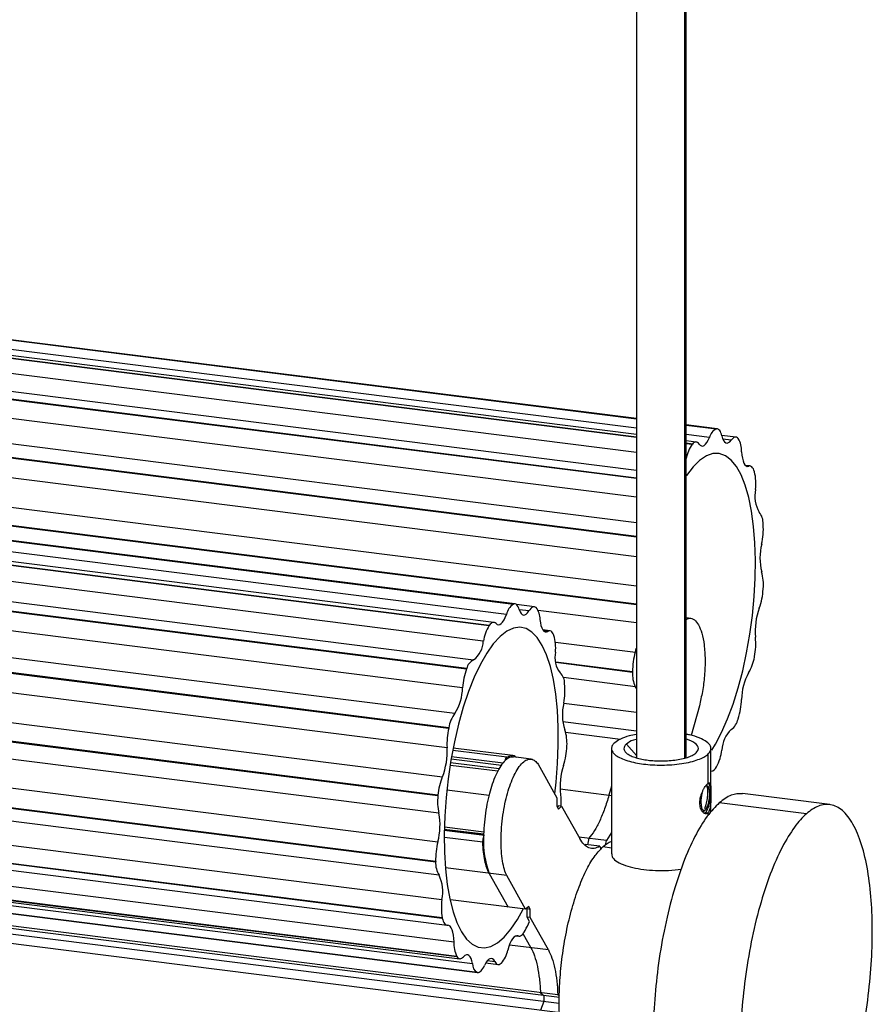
# Paper-space layout '_Dimétrica' of a CAD drawing. Header units: millimetres. Extents: x 2243 to 3341, y 1862 to 3292.
# Tile 5 of 7: x 3204 to 3341, y 1941 to 2100. Entities that reach past the tile are written whole.
import ezdxf

# ---------------------------------------------------------------- set-up
doc = ezdxf.new("R2010")
doc.units = ezdxf.units.MM

psp = doc.layouts.new('_Dimétrica')

# ---------------------------------------------------------------- linework, layer by layer
at = {"color": 7, "linetype": 'Continuous', "lineweight": 25}
for p, q in [((3303.34, 2937.85), (3303.34, 1980.81)), ((3311.09, 2937.79), (3311.09, 1980.79)), ((3311.34, 1980.85), (3311.34, 2937.85)), ((2305.98, 2161.05), (3303.34, 2035.39)), ((3303.34, 2035.4), (2306, 2161.05)), ((3303.34, 2035.41), (2306.11, 2161.05)), ((3303.34, 2032.86), (2302.75, 2158.92)), ((3303.34, 2033.86), (2304.86, 2159.66)), ((2302.1, 2158.58), (3303.34, 2032.43)), ((3303.34, 2032.45), (2302.12, 2158.6)), ((3303.34, 2029.98), (2301.11, 2156.25)), ((2299.49, 2153.6), (3303.34, 2027.13)), ((2298.35, 2152.42), (3303.34, 2025.8)), ((3303.34, 2025.84), (2298.37, 2152.45)), ((3303.34, 2022.76), (2297.62, 2149.47)), ((2296.28, 2145.59), (3303.34, 2018.71)), ((2295.24, 2143.4), (3303.34, 2016.39)), ((3303.34, 2016.44), (2295.25, 2143.45)), ((3303.34, 2013.18), (2294.88, 2140.23)), ((2293.99, 2135.64), (3303.34, 2008.47)), ((2273.29, 2132.82), (3283.54, 2005.54)), ((3283.56, 2005.55), (2273.31, 2132.83)), ((3283.8, 2005.58), (2273.55, 2132.86)), ((2293.19, 2132.75), (3303.34, 2005.48)), ((3303.34, 2005.54), (2293.2, 2132.8)), ((3282.44, 2003.9), (2272.19, 2131.18)), ((2269.39, 2129.37), (3279.64, 2002.09)), ((3279.66, 2002.12), (2269.41, 2129.4)), ((3280.42, 2002.61), (2270.17, 2129.89)), ((3278.71, 1999.58), (2268.46, 2126.86)), ((2265.76, 2122.4), (3276.01, 1995.12)), ((3276.03, 1995.17), (2265.78, 2122.45)), ((2266.89, 2123.86), (3277.14, 1996.58)), ((3275.37, 1992.08), (2265.12, 2119.36)), ((2263.88, 2115.25), (3274.12, 1987.97)), ((3273.14, 1985.63), (2262.9, 2112.91)), ((2262.88, 2112.85), (3273.13, 1985.57)), ((3272.87, 1982.42), (2262.62, 2109.7)), ((2261.87, 2105.03), (3272.12, 1977.75)), ((3271.4, 1974.8), (2261.15, 2102.08)), ((2261.15, 2102.01), (3271.4, 1974.73)), ((3271.55, 1971.89), (2261.3, 2099.17)), ((2261.14, 2094.57), (3271.39, 1967.29)), ((3271.04, 1964.13), (2260.79, 2091.41)), ((2260.79, 2091.35), (3271.04, 1964.07)), ((3271.58, 1961.91), (2261.34, 2089.19)), ((2261.8, 2085.29), (3272.04, 1958.01)), ((3272.1, 1955.06), (2261.85, 2082.34)), ((2261.86, 2082.3), (3272.11, 1955.02)), ((2262.63, 2081.13), (3272.88, 1953.85)), ((2263.74, 2078.44), (3273.99, 1951.17)), ((3274.45, 1948.83), (2264.2, 2076.11)), ((2264.22, 2076.08), (3274.46, 1948.8)), ((2264.67, 2075.74), (3274.91, 1948.46)), ((2266.71, 2074.96), (3276.96, 1947.68)), ((3277.76, 1946.27), (2267.51, 2073.55)), ((2267.53, 2073.54), (3277.78, 1946.27)), ((3290.7, 1942.64), (2282.33, 2069.68)), ((3290.95, 1942.22), (2282.88, 2069.23)), ((3290.92, 1941.28), (2282.88, 2068.29)), ((3290.7, 1939.81), (2282.33, 2066.85)), ((3316.36, 2033.77), (3311.34, 2034.4)), ((3316.25, 2033.77), (3311.34, 2034.39)), ((3311.34, 2034.38), (3316.23, 2033.77)), ((3316.25, 2033.77), (3316.23, 2033.77)), ((3315.11, 2032.38), (3311.34, 2032.86)), ((3319.37, 2032.43), (3317.1, 2032.71)), ((3318.62, 2031.96), (3317.27, 2032.13)), ((3319.73, 2032.2), (3319.72, 2032.22)), ((3312.99, 2031.64), (3311.34, 2031.85)), ((3312.36, 2031.32), (3311.34, 2031.45)), ((3311.34, 2031.42), (3312.34, 2031.3)), ((3312.36, 2031.32), (3312.34, 2031.3)), ((3311.36, 2028.97), (3311.34, 2028.97)), ((3321.64, 2027.79), (3320.9, 2027.88)), ((3321.42, 2027.76), (3320.98, 2027.81)), ((3322.36, 2026.82), (3322.34, 2026.86)), ((3323.76, 2018.36), (3323.76, 2018.42)), ((3323.75, 2007.96), (3323.76, 2008.04)), ((3283.56, 2005.55), (3283.54, 2005.54)), ((3286.93, 2005.1), (3284.05, 2005.47)), ((3286.06, 2004.45), (3284.51, 2004.64)), ((3287.19, 2004.98), (3287.17, 2005)), ((3303.34, 2002.52), (3287.52, 2004.52)), ((3279.66, 2002.12), (3279.64, 2002.09)), ((3312.09, 2003.26), (3311.34, 2003.35)), ((3289.43, 2001.25), (3288.28, 2001.39)), ((3289.08, 2001.16), (3288.4, 2001.24)), ((3290.07, 2000.51), (3290.06, 2000.55)), ((3290.31, 1999.45), (3303.18, 1997.83)), ((3302.72, 1994.67), (3290.36, 1996.23)), ((3290.37, 1996.18), (3302.72, 1994.62)), ((3322.34, 1997.03), (3322.36, 1997.1)), ((3276.03, 1995.17), (3276.01, 1995.12)), ((3302.72, 1994.67), (3302.72, 1994.62)), ((3303.18, 1992.26), (3291.6, 1993.72)), ((3291.8, 1992.73), (3291.8, 1992.78)), ((3291.65, 1989.62), (3303.34, 1988.15)), ((3313.48, 1989.18), (3312.14, 1984.42)), ((3303.34, 1985.09), (3291.5, 1986.59)), ((3319.71, 1987.04), (3319.73, 1987.1)), ((3273.14, 1985.63), (3273.13, 1985.57)), ((3291.91, 1984.94), (3300.78, 1983.82)), ((3303.34, 1981.18), (3301.73, 1983.01)), ((3282.49, 1980.9), (3273.8, 1982)), ((3283.46, 1981.17), (3273.85, 1982.38)), ((3292.16, 1982.69), (3292.16, 1982.76)), ((3299.34, 1982.3), (3299.34, 1965.33)), ((3314.83, 1981.36), (3314.83, 1976.64)), ((3315.34, 1972.06), (3315.34, 1982.3)), ((3273.44, 1980.08), (3281.27, 1979.1)), ((3281.62, 1979.57), (3273.55, 1980.59)), ((3281.88, 1979.92), (3273.6, 1980.96)), ((3286.39, 1980.6), (3283.59, 1980.96)), ((3287.53, 1979.76), (3290.56, 1974.34)), ((3273.41, 1979.65), (3281.07, 1978.69)), ((3316.22, 1979.34), (3316.25, 1979.38)), ((3272.84, 1975.63), (3279.64, 1974.77)), ((3299.34, 1974.71), (3291.1, 1975.75)), ((3299.34, 1976.27), (3298.92, 1974.77)), ((3315.34, 1975.27), (3315.34, 1974.99)), ((3334.46, 1973.28), (3320.43, 1975.04)), ((3271.4, 1974.8), (3271.4, 1974.73)), ((3290.56, 1974.34), (3290.56, 1973)), ((3313.54, 1973.41), (3313.54, 1973.68)), ((3330.71, 1971.8), (3316.68, 1973.56)), ((3290.56, 1973), (3290.81, 1972.56)), ((3290.62, 1972.9), (3290.8, 1973.06)), ((3291.31, 1973), (3290.8, 1973.06)), ((3290.81, 1972.56), (3291.31, 1973)), ((3291.31, 1973), (3294.23, 1967.8)), ((3313.97, 1972.04), (3314.44, 1972.45)), ((3314.28, 1971.92), (3314.44, 1971.98)), ((3314.44, 1971.98), (3314.83, 1971.93)), ((3314.83, 1971.93), (3314.83, 1971.48)), ((3278.78, 1968.49), (3272.42, 1969.29)), ((3278.77, 1968.44), (3272.43, 1969.24)), ((3278.92, 1968.28), (3272.43, 1969.1)), ((3272.44, 1969.71), (3278.8, 1968.9)), ((3299.34, 1968.81), (3298.51, 1967.5)), ((3278.64, 1967.22), (3272.46, 1967.99)), ((3298.51, 1967.5), (3294.08, 1968.06)), ((3295.7, 1967.86), (3295.49, 1966.81)), ((3298.36, 1966.74), (3298.51, 1967.5)), ((3297.45, 1966.57), (3295.09, 1966.86)), ((3297.45, 1966.57), (3297.6, 1966.07)), ((3297.99, 1966.51), (3299.34, 1966.34)), ((3271.04, 1964.13), (3271.04, 1964.07)), ((3282.48, 1961.84), (3272.64, 1963.08)), ((3279.67, 1962.19), (3282.71, 1956.77)), ((3285.51, 1956.42), (3282.48, 1961.84)), ((3285.51, 1956.42), (3273.41, 1957.94)), ((3286.01, 1956.86), (3285.51, 1956.42)), ((3285.75, 1956.47), (3285.7, 1956.58)), ((3285.75, 1955.14), (3285.75, 1956.47)), ((3286.26, 1956.41), (3285.75, 1956.47)), ((3286.26, 1956.41), (3286.01, 1956.86)), ((3286.26, 1955.08), (3286.26, 1956.41)), ((3272.1, 1955.06), (3272.11, 1955.02)), ((3286.14, 1954.46), (3285.75, 1955.14)), ((3286.26, 1955.08), (3285.75, 1955.14)), ((3289.18, 1949.88), (3286.26, 1955.08)), ((3284.01, 1952.16), (3284.41, 1952.1)), ((3284.06, 1952.17), (3284.3, 1952.14)), ((3285.07, 1952.54), (3286.37, 1950.23)), ((3289.18, 1949.88), (3282.94, 1950.66)), ((3274.45, 1948.83), (3274.46, 1948.8)), ((3279.38, 1948.16), (3280.56, 1948.01)), ((3279.11, 1947.78), (3281.09, 1947.53)), ((3281.59, 1947.73), (3281.61, 1947.75)), ((3277.76, 1946.27), (3277.78, 1946.27)), ((3287.9, 1942.99), (3288.45, 1942.54)), ((3288.45, 1942.54), (3288.45, 1941.6)), ((3290.95, 1942.43), (3290.7, 1942.64)), ((3288.45, 1941.6), (3287.9, 1940.16))]:
    psp.add_line(p, q, dxfattribs=at)
at = {"color": 7, "linetype": 'Continuous', "lineweight": 25, "flags": 128}
for points in [[(3317.12, 2032.63), (3317.04, 2032.9), (3316.96, 2033.14), (3316.86, 2033.34), (3316.76, 2033.51), (3316.64, 2033.63), (3316.51, 2033.72), (3316.38, 2033.77), (3316.25, 2033.77)], [(3313.44, 2031.32), (3313.61, 2031.12), (3313.81, 2031.01), (3314.02, 2031), (3314.25, 2031.09), (3314.47, 2031.28), (3314.69, 2031.57), (3314.91, 2031.94), (3315.11, 2032.38)], [(3317.12, 2032.63), (3317.23, 2032.22), (3317.38, 2031.9), (3317.55, 2031.66), (3317.75, 2031.52), (3317.95, 2031.48), (3318.17, 2031.55), (3318.4, 2031.7), (3318.62, 2031.96)], [(3319.72, 2032.22), (3319.6, 2032.33), (3319.47, 2032.4), (3319.33, 2032.43), (3319.2, 2032.42), (3319.05, 2032.36), (3318.91, 2032.27), (3318.76, 2032.13), (3318.62, 2031.96)], [(3313.44, 2031.32), (3313.32, 2031.46), (3313.2, 2031.57), (3313.07, 2031.63), (3312.94, 2031.65), (3312.8, 2031.63), (3312.65, 2031.56), (3312.51, 2031.46), (3312.36, 2031.32)], [(3315.47, 1982.05), (3316.06, 1983), (3317.07, 1984.9), (3318.02, 1987.07), (3318.92, 1989.47), (3319.74, 1992.07), (3320.46, 1994.83), (3321.09, 1997.72), (3321.62, 2000.7), (3322.03, 2003.72), (3322.32, 2006.75), (3322.48, 2009.74), (3322.52, 2012.65), (3322.43, 2015.44), (3322.22, 2018.07), (3321.89, 2020.51), (3321.43, 2022.73), (3320.87, 2024.68), (3320.2, 2026.35), (3319.44, 2027.71), (3318.59, 2028.75), (3317.67, 2029.44), (3316.69, 2029.78), (3315.67, 2029.77), (3314.61, 2029.41), (3313.53, 2028.69), (3312.46, 2027.63), (3311.39, 2026.25), (3311.34, 2026.19)], [(3320.29, 2030.07), (3320.33, 2029.52), (3320.4, 2029.02), (3320.51, 2028.59), (3320.65, 2028.24), (3320.81, 2027.97), (3321, 2027.8), (3321.2, 2027.73), (3321.42, 2027.76)], [(3322.34, 2026.86), (3322.26, 2027.11), (3322.17, 2027.32), (3322.06, 2027.49), (3321.95, 2027.63), (3321.82, 2027.72), (3321.69, 2027.78), (3321.56, 2027.79), (3321.42, 2027.76)], [(3284.49, 2004.68), (3284.41, 2004.92), (3284.31, 2005.13), (3284.21, 2005.3), (3284.09, 2005.43), (3283.97, 2005.52), (3283.84, 2005.57), (3283.7, 2005.58), (3283.56, 2005.55)], [(3287.17, 2005), (3287.05, 2005.07), (3286.91, 2005.11), (3286.78, 2005.1), (3286.63, 2005.05), (3286.49, 2004.96), (3286.34, 2004.82), (3286.2, 2004.65), (3286.06, 2004.45)], [(3280.76, 2002.42), (3280.95, 2002.27), (3281.16, 2002.22), (3281.38, 2002.27), (3281.6, 2002.42), (3281.82, 2002.66), (3282.04, 2003), (3282.25, 2003.41), (3282.44, 2003.9)], [(3284.49, 2004.68), (3284.63, 2004.32), (3284.79, 2004.05), (3284.97, 2003.87), (3285.18, 2003.79), (3285.39, 2003.81), (3285.61, 2003.93), (3285.84, 2004.14), (3286.06, 2004.45)], [(3303.34, 2004.22), (3303.34, 2003.87), (3303.34, 2003.84)], [(3280.76, 2002.42), (3280.64, 2002.52), (3280.51, 2002.59), (3280.38, 2002.61), (3280.24, 2002.59), (3280.1, 2002.54), (3279.95, 2002.44), (3279.81, 2002.3), (3279.66, 2002.12)], [(3287.83, 2003.08), (3287.9, 2002.56), (3287.99, 2002.1), (3288.12, 2001.71), (3288.27, 2001.41), (3288.45, 2001.2), (3288.64, 2001.09), (3288.86, 2001.07), (3289.08, 2001.16)], [(3290.21, 1975.03), (3290.42, 1976.87), (3290.66, 1979.89), (3290.78, 1982.86), (3290.77, 1985.73), (3290.64, 1988.46), (3290.38, 1991.03), (3290, 1993.39), (3289.5, 1995.51), (3288.9, 1997.36), (3288.19, 1998.91), (3287.4, 2000.15), (3286.52, 2001.06), (3285.58, 2001.63), (3284.58, 2001.84), (3283.54, 2001.69), (3282.48, 2001.19), (3281.4, 2000.35), (3280.32, 1999.17), (3279.26, 1997.67), (3278.24, 1995.87), (3277.26, 1993.8), (3276.34, 1991.48), (3275.49, 1988.95), (3274.73, 1986.25), (3274.06, 1983.4), (3273.5, 1980.45), (3273.04, 1977.44), (3272.71, 1974.41), (3272.5, 1971.4), (3272.41, 1968.45), (3272.45, 1965.61), (3272.62, 1962.92), (3272.9, 1960.4), (3273.31, 1958.1), (3273.84, 1956.04), (3274.47, 1954.27), (3275.2, 1952.79), (3276.01, 1951.63), (3276.91, 1950.8), (3277.87, 1950.33), (3278.88, 1950.21), (3279.92, 1950.44), (3280.99, 1951.03), (3282.07, 1951.96), (3283.15, 1953.22), (3284.2, 1954.79), (3285.1, 1956.45)], [(3290.06, 2000.55), (3289.96, 2000.76), (3289.86, 2000.94), (3289.75, 2001.08), (3289.62, 2001.18), (3289.49, 2001.23), (3289.36, 2001.25), (3289.22, 2001.22), (3289.08, 2001.16)], [(3303.18, 1997.83), (3303.33, 1998.4), (3303.34, 1998.48)], [(3303.34, 1991.91), (3303.33, 1991.95), (3303.18, 1992.26)], [(3272.11, 1955.02), (3272.18, 1954.74), (3272.27, 1954.5), (3272.36, 1954.3), (3272.47, 1954.13), (3272.58, 1954), (3272.71, 1953.9), (3272.84, 1953.85), (3272.97, 1953.85)], [(3273.99, 1951.17), (3273.97, 1951.74), (3273.91, 1952.28), (3273.82, 1952.75), (3273.7, 1953.14), (3273.55, 1953.46), (3273.38, 1953.69), (3273.18, 1953.82), (3272.97, 1953.85)], [(3284.3, 1952.14), (3284.43, 1952.1), (3284.57, 1952.11), (3284.71, 1952.16), (3284.85, 1952.25), (3285, 1952.39), (3285.14, 1952.56), (3285.28, 1952.76), (3285.42, 1953)], [(3284.3, 1952.14), (3284.09, 1952.17), (3283.87, 1952.1), (3283.64, 1951.94), (3283.42, 1951.68), (3283.2, 1951.33), (3283, 1950.9), (3282.81, 1950.41), (3282.64, 1949.86)], [(3274.46, 1948.8), (3274.57, 1948.66), (3274.7, 1948.55), (3274.82, 1948.48), (3274.96, 1948.46), (3275.1, 1948.48), (3275.24, 1948.54), (3275.38, 1948.64), (3275.53, 1948.77)], [(3276.96, 1947.68), (3276.86, 1948.12), (3276.73, 1948.5), (3276.57, 1948.78), (3276.39, 1948.98), (3276.19, 1949.08), (3275.98, 1949.08), (3275.75, 1948.97), (3275.53, 1948.77)], [(3280.56, 1948.01), (3280.39, 1948.27), (3280.2, 1948.44), (3280, 1948.5), (3279.78, 1948.47), (3279.56, 1948.33), (3279.33, 1948.1), (3279.11, 1947.78), (3278.9, 1947.38)], [(3277.78, 1946.27), (3277.92, 1946.27), (3278.06, 1946.31), (3278.2, 1946.39), (3278.35, 1946.52), (3278.49, 1946.68), (3278.63, 1946.88), (3278.77, 1947.11), (3278.9, 1947.38)], [(3280.56, 1948.01), (3280.66, 1947.84), (3280.77, 1947.7), (3280.9, 1947.6), (3281.03, 1947.54), (3281.16, 1947.53), (3281.3, 1947.55), (3281.44, 1947.62), (3281.59, 1947.73)]]:
    psp.add_lwpolyline(points, dxfattribs=at)
at = {"color": 7, "linetype": 'Continuous', "lineweight": 25}
for centre, radius, start, end in [((3317.07, 2031.94), 2.01, 114.8408, 167.413), ((3316.55, 2030.24), 3.74, 357.4707, 31.6393), ((3316.91, 2027.98), 5.64, 144.0166, 169.8907), ((3314.52, 2024.96), 8.06, 353.1305, 13.3885), ((3327.37, 2022.93), 4.96, 167.6348, 211.274), ((3320.8, 2018.53), 2.95, 358.0137, 38.2245), ((3312.58, 2017.67), 11.2, 347.3222, 3.5217), ((3332.22, 2012.98), 8.99, 165.5898, 194.4044), ((3316.71, 2008.74), 7.08, 354.269, 16.3706), ((3313.11, 2008.58), 10.66, 339.9052, 356.6504), ((3285.09, 2003.31), 2.72, 124.918, 167.5242), ((3284.98, 2003.18), 2.86, 358.0478, 39.1778), ((3333.26, 2001.22), 10.79, 159.9595, 185.3616), ((3285.38, 1998.53), 6.75, 148.1757, 171.0253), ((3283.41, 1998.5), 6.95, 354.3958, 16.7969), ((3274.89, 1999.67), 3.82, 306.1239, 358.7293), ((3311.79, 1999.21), 10.77, 348.7137, 5.3433), ((3294.22, 1996.93), 3.98, 167.0767, 218.1248), ((3314.17, 1994.65), 11.45, 163.8683, 179.8738), ((3278.06, 1994.71), 2.08, 116.0798, 167.3803), ((3315.54, 1998.09), 6.88, 328.619, 351.1439), ((3285.94, 1991.44), 10.59, 159.6465, 176.4937), ((3289.6, 1992.85), 2.2, 358.255, 47.6291), ((3307.57, 1994.32), 4.86, 176.5019, 205.1296), ((3329.12, 1990.18), 8.84, 150.7085, 179.8567), ((3281.15, 1991.69), 10.7, 348.8747, 5.6012), ((3267.47, 1992.22), 7.9, 327.4229, 358.9842), ((3299.5, 1987.74), 8.07, 166.5105, 197.5955), ((3309.16, 1990.59), 11.13, 341.7595, 358.0229), ((3278.81, 1984.63), 5.76, 144.5135, 169.9888), ((3316.97, 1987.65), 2.81, 305.9424, 347.5312), ((3284.09, 1983.07), 11.24, 167.1348, 183.3136), ((3286.23, 1983.23), 5.95, 355.4499, 20.3446), ((3321.9, 1981.89), 4.78, 133.2751, 178.0317), ((3262.25, 1981.72), 10.64, 338.0477, 3.7354), ((3280.99, 1983.04), 11.18, 341.9727, 358.2169), ((3309.33, 1983.11), 7.86, 331.6802, 352.2614), ((3301.75, 1976.22), 10.68, 161.6233, 187.2369), ((3315.2, 1979.76), 1.11, 277.1904, 337.8628), ((3281.29, 1973.96), 9.93, 157.5769, 175.1776), ((3279.51, 1973.73), 8.17, 172.9808, 193.0563), ((3282.53, 1973.61), 8.72, 356.5255, 8.3173), ((3261.99, 1969.91), 9.75, 344.4363, 11.7017), ((3282.49, 1964.45), 11.46, 165.6534, 181.6284), ((3292.74, 1967.24), 14.01, 176.9653, 201.1173), ((3274.88, 1963.89), 3.85, 177.3896, 210.9357), ((3266.18, 1959.3), 6, 347.6143, 25.8203), ((3281.03, 1956.71), 9.08, 171.7765, 190.4646), ((3253.88, 1969.48), 35.59, 332.4262, 335.0324), ((3278.72, 1950.89), 4.75, 176.6173, 205.6715), ((3278.17, 1950.74), 4.56, 318.994, 348.8529), ((3278.5, 1947.62), 1.55, 178.1025, 241.1607)]:
    psp.add_arc(centre, radius, start, end, dxfattribs=at)
for points, knots in [([(3311.34, 2003.04), (3311.51, 2003.13), (3311.98, 2003.4), (3312.68, 2003.11), (3313.38, 2002.29), (3313.92, 2000.91), (3314.29, 1999.02), (3314.44, 1996.66), (3314.34, 1994.07), (3314.02, 1991.5), (3313.65, 1989.93), (3313.48, 1989.18)], [0, 0, 0, 0, 0.065959, 0.184488, 0.295533, 0.406578, 0.525107, 0.647767, 0.770426, 0.888955, 1, 1, 1, 1]), ([(3303.34, 1984.58), (3302.95, 1984.51), (3301.95, 1984.32), (3300.72, 1983.85), (3300.14, 1983.44), (3299.86, 1983.24)], [0, 0, 0, 0, 0.248975, 0.637574, 1, 1, 1, 1]), ([(3314.83, 1981.36), (3315.02, 1981.57), (3315.41, 1982.01), (3315.34, 1982.71), (3314.73, 1983.41), (3313.55, 1984.02), (3312.36, 1984.42), (3311.54, 1984.56), (3311.34, 1984.59)], [0, 0, 0, 0, 0.175558, 0.363794, 0.559076, 0.754358, 0.942594, 1, 1, 1, 1]), ([(3299.86, 1983.24), (3299.69, 1983.1), (3299.56, 1982.94), (3299.38, 1982.61), (3299.34, 1982.44), (3299.35, 1982.08), (3299.41, 1981.9), (3299.65, 1981.55), (3299.83, 1981.37), (3300.28, 1981.04), (3300.56, 1980.88), (3301.2, 1980.58), (3301.57, 1980.45), (3302.35, 1980.21), (3302.77, 1980.11), (3303.63, 1979.93), (3304.07, 1979.86), (3304.96, 1979.75), (3305.43, 1979.71), (3306.42, 1979.65), (3306.94, 1979.63), (3308, 1979.64), (3308.54, 1979.66), (3309.61, 1979.74), (3310.13, 1979.8), (3311.14, 1979.95), (3311.62, 1980.04), (3312.5, 1980.25), (3312.9, 1980.38), (3313.62, 1980.64), (3313.93, 1980.78), (3314.45, 1981.06), (3314.66, 1981.21), (3314.83, 1981.36)], [0, 0, 0, 0, 0.0625, 0.0625, 0.125, 0.125, 0.1875, 0.1875, 0.25, 0.25, 0.3125, 0.3125, 0.375, 0.375, 0.4375, 0.4375, 0.5, 0.5, 0.5625, 0.5625, 0.625, 0.625, 0.6875, 0.6875, 0.75, 0.75, 0.8125, 0.8125, 0.875, 0.875, 0.9375, 0.9375, 1, 1, 1, 1]), ([(3301.73, 1983.01), (3301.61, 1982.9), (3301.51, 1982.78), (3301.37, 1982.53), (3301.34, 1982.4), (3301.35, 1982.14), (3301.4, 1982), (3301.57, 1981.74), (3301.71, 1981.6), (3302.05, 1981.35), (3302.26, 1981.23), (3302.74, 1981.01), (3303.01, 1980.91), (3303.6, 1980.73), (3303.91, 1980.66), (3304.56, 1980.53), (3304.89, 1980.47), (3305.55, 1980.39), (3305.91, 1980.36), (3306.65, 1980.31), (3307.04, 1980.3), (3307.83, 1980.3), (3308.24, 1980.32), (3309.04, 1980.38), (3309.44, 1980.42), (3310.19, 1980.54), (3310.55, 1980.61), (3311.21, 1980.77), (3311.51, 1980.86), (3312.05, 1981.05), (3312.28, 1981.16), (3312.67, 1981.37), (3312.83, 1981.48), (3312.96, 1981.59)], [0, 0, 0, 0, 0.0625, 0.0625, 0.125, 0.125, 0.1875, 0.1875, 0.25, 0.25, 0.3125, 0.3125, 0.375, 0.375, 0.4375, 0.4375, 0.5, 0.5, 0.5625, 0.5625, 0.625, 0.625, 0.6875, 0.6875, 0.75, 0.75, 0.8125, 0.8125, 0.875, 0.875, 0.9375, 0.9375, 1, 1, 1, 1]), ([(3303.34, 1983.75), (3303.19, 1983.72), (3302.42, 1983.55), (3302.04, 1983.25), (3301.73, 1983.01)], [0, 0, 0, 0, 0.193906, 1, 1, 1, 1]), ([(3312.96, 1981.59), (3313.15, 1981.84), (3313.55, 1982.35), (3312.92, 1983.13), (3312.06, 1983.64), (3311.36, 1983.79), (3311.34, 1983.79)], [0, 0, 0, 0, 0.3139948, 0.6538603, 0.9937257, 1, 1, 1, 1]), ([(3282.24, 1980.38), (3282, 1980.16), (3281.77, 1979.87), (3281.3, 1979.18), (3281.08, 1978.79), (3280.66, 1977.92), (3280.46, 1977.45), (3280.1, 1976.46), (3279.94, 1975.95), (3279.65, 1974.92), (3279.51, 1974.36), (3279.26, 1973.18), (3279.15, 1972.55), (3278.96, 1971.27), (3278.89, 1970.61), (3278.78, 1969.28), (3278.75, 1968.62), (3278.75, 1967.98)], [0, 0, 0, 0, 0.125, 0.125, 0.25, 0.25, 0.375, 0.375, 0.5, 0.5, 0.625, 0.625, 0.75, 0.75, 0.875, 0.875, 1, 1, 1, 1]), ([(3282.48, 1961.84), (3282.34, 1962.12), (3282.21, 1962.46), (3281.98, 1963.25), (3281.88, 1963.69), (3281.71, 1964.69), (3281.65, 1965.23), (3281.57, 1966.4), (3281.55, 1967.02), (3281.56, 1968.3), (3281.59, 1968.96), (3281.7, 1970.27), (3281.77, 1970.93), (3281.96, 1972.21), (3282.07, 1972.83), (3282.32, 1974.01), (3282.46, 1974.57), (3282.75, 1975.6), (3282.91, 1976.11), (3283.27, 1977.09), (3283.46, 1977.56), (3283.88, 1978.42), (3284.1, 1978.82), (3284.56, 1979.5), (3284.8, 1979.79), (3285.28, 1980.25), (3285.51, 1980.41), (3285.98, 1980.6), (3286.2, 1980.63), (3286.63, 1980.57), (3286.83, 1980.47), (3287.2, 1980.18), (3287.37, 1979.99), (3287.53, 1979.76)], [0, 0, 0, 0, 0.0625, 0.0625, 0.125, 0.125, 0.1875, 0.1875, 0.25, 0.25, 0.3125, 0.3125, 0.375, 0.375, 0.4375, 0.4375, 0.5, 0.5, 0.5625, 0.5625, 0.625, 0.625, 0.6875, 0.6875, 0.75, 0.75, 0.8125, 0.8125, 0.875, 0.875, 0.9375, 0.9375, 1, 1, 1, 1]), ([(3283.58, 1980.87), (3283.45, 1980.91), (3283.02, 1981.02), (3282.56, 1980.64), (3282.24, 1980.38)], [0, 0, 0, 0, 0.3126739, 1, 1, 1, 1]), ([(3282.24, 1980.38), (3282.26, 1980.45), (3282.27, 1980.51), (3282.31, 1980.62), (3282.33, 1980.67), (3282.4, 1980.81), (3282.45, 1980.87), (3282.49, 1980.9)], [0, 0, 0, 0, 0.25, 0.25, 0.5, 0.5, 1, 1, 1, 1]), ([(3282.49, 1980.9), (3282.72, 1981.01), (3283.18, 1981.23), (3283.7, 1981.23), (3283.93, 1980.96), (3283.97, 1980.91)], [0, 0, 0, 0, 0.441695, 0.890172, 1, 1, 1, 1]), ([(3314.83, 1971.93), (3314.81, 1971.92), (3314.78, 1971.89), (3314.72, 1971.86), (3314.67, 1971.83), (3314.61, 1971.82), (3314.55, 1971.81), (3314.49, 1971.81), (3314.38, 1971.82), (3314.22, 1971.89), (3314.01, 1972.08), (3313.83, 1972.35), (3313.68, 1972.69), (3313.59, 1973.1), (3313.56, 1973.55), (3313.59, 1974.03), (3313.68, 1974.51), (3313.83, 1974.99), (3314.01, 1975.43), (3314.22, 1975.84), (3314.4, 1976.13), (3314.54, 1976.32), (3314.64, 1976.45), (3314.74, 1976.56), (3314.8, 1976.62), (3314.83, 1976.64)], [0, 0, 0, 0, 0.017899, 0.035704, 0.053464, 0.07123, 0.08905, 0.106975, 0.125053, 0.187308, 0.250114, 0.312695, 0.375181, 0.43773, 0.500018, 0.562294, 0.624855, 0.687329, 0.749922, 0.812715, 0.874983, 0.906503, 0.937669, 0.968746, 1, 1, 1, 1]), ([(3314.44, 1971.98), (3314.55, 1972.11), (3314.78, 1972.38), (3315.08, 1973.19), (3315.28, 1974.16), (3315.34, 1975.14), (3315.28, 1975.98), (3315.12, 1976.56), (3314.96, 1976.66), (3314.9, 1976.7)], [0, 0, 0, 0, 0.146362, 0.304782, 0.463203, 0.609565, 0.755926, 0.914347, 1, 1, 1, 1]), ([(3314.83, 1976.64), (3314.84, 1976.66), (3314.88, 1976.69), (3314.92, 1976.72), (3314.97, 1976.75), (3315.01, 1976.76), (3315.04, 1976.77), (3315.08, 1976.78), (3315.14, 1976.77), (3315.21, 1976.71), (3315.27, 1976.54), (3315.31, 1976.29), (3315.32, 1976.02), (3315.33, 1975.77), (3315.33, 1975.56), (3315.34, 1975.34), (3315.34, 1975.19), (3315.34, 1975.11)], [0, 0, 0, 0, 0.035785, 0.071382, 0.10689, 0.142408, 0.178035, 0.213871, 0.250014, 0.37448, 0.500045, 0.625162, 0.750088, 0.813092, 0.875308, 0.937389, 1, 1, 1, 1]), ([(3313.93, 1975.17), (3313.87, 1974.93), (3313.76, 1974.46), (3313.72, 1973.7), (3313.77, 1973.01), (3313.92, 1972.52), (3314.16, 1972.29), (3314.35, 1972.4), (3314.44, 1972.45)], [0, 0, 0, 0, 0.1623546, 0.3245386, 0.4867226, 0.6622693, 0.837816, 1, 1, 1, 1]), ([(3314.36, 1972.65), (3314.44, 1972.85), (3314.63, 1973.3), (3314.81, 1974.23), (3314.87, 1975.18), (3314.83, 1975.93), (3314.73, 1976.21), (3314.69, 1976.32)], [0, 0, 0, 0, 0.190374, 0.43047, 0.652289, 0.874108, 1, 1, 1, 1]), ([(3314.44, 1972.45), (3314.52, 1972.52), (3314.61, 1972.64), (3314.79, 1972.98), (3314.87, 1973.2), (3315.01, 1973.69), (3315.06, 1973.96), (3315.13, 1974.48), (3315.15, 1974.74), (3315.15, 1975.18), (3315.13, 1975.41), (3315.06, 1975.81), (3315.01, 1975.99), (3314.87, 1976.23), (3314.79, 1976.3), (3314.61, 1976.33), (3314.52, 1976.3), (3314.44, 1976.22)], [0, 0, 0, 0, 0.125, 0.125, 0.25, 0.25, 0.375, 0.375, 0.5, 0.5, 0.625, 0.625, 0.75, 0.75, 0.875, 0.875, 1, 1, 1, 1]), ([(3315.34, 1975.11), (3315.34, 1975.07), (3315.34, 1974.98), (3315.34, 1974.84), (3315.33, 1974.71), (3315.33, 1974.57), (3315.33, 1974.43), (3315.33, 1974.29), (3315.32, 1974.03), (3315.31, 1973.65), (3315.27, 1973.19), (3315.21, 1972.77), (3315.13, 1972.46), (3315.06, 1972.26), (3314.99, 1972.13), (3314.91, 1972.01), (3314.86, 1971.96), (3314.83, 1971.93)], [0, 0, 0, 0, 0.035886, 0.071507, 0.106989, 0.142455, 0.178029, 0.213834, 0.249985, 0.374886, 0.500027, 0.625568, 0.750058, 0.813075, 0.875383, 0.937514, 1, 1, 1, 1]), ([(3320.43, 1975), (3319.83, 1975.01), (3318.61, 1975.04), (3317.33, 1974.06), (3316.68, 1973.56)], [0, 0, 0, 0, 0.493648, 1, 1, 1, 1]), ([(3298.92, 1974.77), (3298.71, 1974.02), (3298.48, 1973.3), (3297.98, 1971.93), (3297.72, 1971.28), (3297.17, 1970.09), (3296.88, 1969.55), (3296.29, 1968.61), (3296, 1968.2), (3295.7, 1967.86)], [0, 0, 0, 0, 0.25, 0.25, 0.5, 0.5, 0.75, 0.75, 1, 1, 1, 1]), ([(3316.68, 1973.56), (3316.03, 1972.9), (3314.7, 1971.54), (3312.72, 1968.22), (3310.82, 1963.93), (3309.13, 1958.76), (3307.75, 1953.02), (3306.76, 1947.08), (3306.2, 1941.31), (3306.01, 1935.87), (3306.2, 1930.75), (3306.76, 1925.98), (3307.75, 1921.79), (3309.12, 1918.45), (3310.83, 1916.38), (3312.14, 1915.45), (3312.88, 1915.55), (3312.93, 1915.56)], [0, 0, 0, 0, 0.065832, 0.135608, 0.208284, 0.282503, 0.356722, 0.429399, 0.499174, 0.565006, 0.630839, 0.700614, 0.773291, 0.84751, 0.921729, 0.994405, 1, 1, 1, 1]), ([(3330.71, 1915.23), (3331.34, 1915.78), (3331.99, 1916.5), (3333.3, 1918.3), (3333.96, 1919.39), (3335.27, 1921.92), (3335.91, 1923.36), (3337.12, 1926.55), (3337.69, 1928.29), (3338.73, 1931.96), (3339.19, 1933.9), (3339.99, 1937.83), (3340.32, 1939.83), (3340.83, 1943.77), (3341.02, 1945.7), (3341.26, 1949.42), (3341.32, 1951.2), (3341.32, 1954.53), (3341.26, 1956.21), (3341.02, 1959.5), (3340.83, 1961.11), (3340.32, 1964.13), (3339.99, 1965.55), (3339.19, 1968.09), (3338.73, 1969.2), (3337.69, 1971.05), (3337.12, 1971.78), (3335.91, 1972.83), (3335.27, 1973.14), (3333.96, 1973.37), (3333.3, 1973.28), (3331.99, 1972.77), (3331.34, 1972.35), (3330.71, 1971.8)], [0, 0, 0, 0, 0.0625, 0.0625, 0.125, 0.125, 0.1875, 0.1875, 0.25, 0.25, 0.3125, 0.3125, 0.375, 0.375, 0.4375, 0.4375, 0.5, 0.5, 0.5625, 0.5625, 0.625, 0.625, 0.6875, 0.6875, 0.75, 0.75, 0.8125, 0.8125, 0.875, 0.875, 0.9375, 0.9375, 1, 1, 1, 1]), ([(3330.71, 1971.8), (3330.09, 1971.24), (3329.44, 1970.52), (3328.13, 1968.72), (3327.46, 1967.63), (3326.15, 1965.1), (3325.51, 1963.66), (3324.3, 1960.47), (3323.73, 1958.73), (3322.69, 1955.06), (3322.23, 1953.13), (3321.44, 1949.19), (3321.11, 1947.19), (3320.59, 1943.26), (3320.4, 1941.32), (3320.16, 1937.6), (3320.11, 1935.82), (3320.11, 1932.49), (3320.16, 1930.81), (3320.4, 1927.52), (3320.59, 1925.92), (3321.11, 1922.89), (3321.44, 1921.47), (3322.23, 1918.94), (3322.69, 1917.82), (3323.73, 1915.97), (3324.3, 1915.24), (3325.51, 1914.2), (3326.15, 1913.88), (3327.46, 1913.66), (3328.13, 1913.74), (3329.44, 1914.25), (3330.09, 1914.68), (3330.71, 1915.23)], [0, 0, 0, 0, 0.0625, 0.0625, 0.125, 0.125, 0.1875, 0.1875, 0.25, 0.25, 0.3125, 0.3125, 0.375, 0.375, 0.4375, 0.4375, 0.5, 0.5, 0.5625, 0.5625, 0.625, 0.625, 0.6875, 0.6875, 0.75, 0.75, 0.8125, 0.8125, 0.875, 0.875, 0.9375, 0.9375, 1, 1, 1, 1]), ([(3278.64, 1967.22), (3278.63, 1967.34), (3278.64, 1967.47), (3278.67, 1967.68), (3278.68, 1967.74), (3278.71, 1967.87), (3278.73, 1967.93), (3278.75, 1967.98)], [0, 0, 0, 0, 0.5, 0.5, 0.75, 0.75, 1, 1, 1, 1]), ([(3279.67, 1962.19), (3279.52, 1962.45), (3279.39, 1962.75), (3279.15, 1963.46), (3279.04, 1963.85), (3278.87, 1964.72), (3278.8, 1965.18), (3278.69, 1966.17), (3278.65, 1966.69), (3278.64, 1967.22)], [0, 0, 0, 0, 0.25, 0.25, 0.5, 0.5, 0.75, 0.75, 1, 1, 1, 1]), ([(3297.45, 1966.57), (3297.15, 1966.39), (3296.85, 1966.27), (3296.27, 1966.19), (3295.98, 1966.22), (3295.43, 1966.43), (3295.16, 1966.61), (3294.67, 1967.11), (3294.44, 1967.42), (3294.23, 1967.8)], [0, 0, 0, 0, 0.25, 0.25, 0.5, 0.5, 0.75, 0.75, 1, 1, 1, 1]), ([(3297.99, 1966.51), (3298.43, 1966.89), (3298.89, 1967.29), (3299.32, 1967.33), (3299.34, 1967.34)], [0, 0, 0, 0, 0.9484659, 1, 1, 1, 1]), ([(3295.49, 1927.84), (3295.46, 1927.83), (3294.96, 1927.77), (3294.09, 1928.39), (3292.95, 1929.77), (3292.04, 1931.99), (3291.38, 1934.79), (3291, 1937.97), (3290.88, 1941.38), (3291, 1945.01), (3291.38, 1948.86), (3292.04, 1952.82), (3292.95, 1956.64), (3294.09, 1960.09), (3295.35, 1962.95), (3296.67, 1965.16), (3297.56, 1966.07), (3297.99, 1966.51)], [0, 0, 0, 0, 0.005595, 0.078271, 0.15249, 0.226709, 0.299386, 0.369161, 0.434994, 0.500826, 0.570601, 0.643278, 0.717497, 0.791716, 0.864392, 0.934168, 1, 1, 1, 1]), ([(3299.41, 1965.33), (3299.4, 1965.2), (3299.38, 1964.82), (3299.98, 1964.22), (3301.12, 1963.6), (3302.69, 1963.13), (3304.49, 1962.81), (3306.46, 1962.65), (3308.56, 1962.65), (3309.9, 1962.81), (3310.57, 1962.89)], [0, 0, 0, 0, 0.075362, 0.213497, 0.351632, 0.484784, 0.608968, 0.733151, 0.866303, 1, 1, 1, 1]), ([(3286.37, 1950.23), (3286.58, 1949.86), (3286.77, 1949.41), (3287.13, 1948.4), (3287.28, 1947.83), (3287.54, 1946.59), (3287.65, 1945.92), (3287.81, 1944.5), (3287.87, 1943.75), (3287.9, 1942.99)], [0, 0, 0, 0, 0.25, 0.25, 0.5, 0.5, 0.75, 0.75, 1, 1, 1, 1]), ([(3289.18, 1949.88), (3289.39, 1949.5), (3289.58, 1949.06), (3289.93, 1948.05), (3290.09, 1947.48), (3290.35, 1946.24), (3290.46, 1945.56), (3290.62, 1944.15), (3290.67, 1943.4), (3290.7, 1942.64)], [0, 0, 0, 0, 0.25, 0.25, 0.5, 0.5, 0.75, 0.75, 1, 1, 1, 1])]:
    psp.add_open_spline(points, degree=3, knots=knots, dxfattribs=at)
for points in [[(3315.34, 1974.99), (3315.34, 1975.09), (3315.34, 1975.18), (3315.34, 1975.27)], [(3313.54, 1973.68), (3313.53, 1973.59), (3313.53, 1973.5), (3313.54, 1973.41)], [(3313.54, 1973.68), (3313.54, 1973.59), (3313.54, 1973.5), (3313.54, 1973.41)]]:
    psp.add_open_spline(points, degree=3, dxfattribs=at)

doc.saveas('drawing.dxf')
